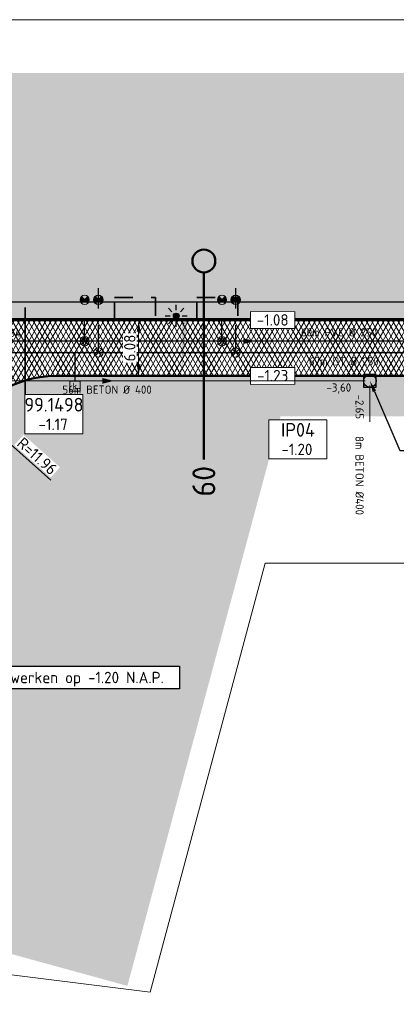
# Model space of a CAD drawing. Header units: metres. Extents: x 240159 to 241664, y 578380 to 583939.
# Tile 68 of 71: x 240911 to 240952, y 583832 to 583939. Entities that reach past the tile are written whole.
import ezdxf
from ezdxf import colors
from ezdxf.entities.mleader import LeaderData, LeaderLine
from ezdxf.enums import TextEntityAlignment as Align
from ezdxf.math import Vec2, Vec3

# ---------------------------------------------------------------- set-up
doc = ezdxf.new("R2010")
doc.units = ezdxf.units.M
doc.set_wipeout_variables(frame=1)
for name, pattern in [('RI-HWA_HUISAANSLUITING', [4.8, 3, -1.8]), ('RI-VWA_HUISAANSLUITING', [6.1, 2.5, -1.8, 0, -1.8]), ('XX-HIDDEN', [4, 2, -2])]:
    doc.linetypes.add(name, pattern=pattern)
for name, color, linetype, lineweight in [('N-AL-HOOGTELABEL-S', 7, 'Continuous', 13), ('N-GV-GR-BOLLEN-A', 92, 'Continuous', 9), ('N-WE-IE-MEUBILAIR_WEGMEUBILAIR_LICHTMAST_MET_PASTEGEL-S', 7, 'Continuous', 25), ('N-WE-KL-TRACE_WENSTRACE-A', 7, 'Continuous', 25), ('N-WE-RI-BOB-T', 7, 'Continuous', 13), ('N-WE-RI-MATERIAAL_DIAMETER_LENGTE-T', 7, 'Continuous', 13), ('N-WE-RI-STROOMRICHTING-S', 7, 'Continuous', 13), ('N-WE-VH-KANTVERHARDING-GD', 4, 'Continuous', 50), ('N-WE-VH-MATERIAALGRENS-G', 7, 'XX-HIDDEN', 35), ('N-WE-VH-VERHARDING_ASFALT_DEKLAAG-A', 252, 'Continuous', 18), ('N-WE-VH-VERHARDING_HALFVERHARDING-A', 234, 'Continuous', 9), ('N-WE-VH-VERKANTING-S', 7, 'Continuous', 25), ('X-XX-AL-REFERENTIE-M', 7, 'Continuous', 18), ('X-XX-AL-VERWIJZING-T25', 7, 'Continuous', 25), ('X-XX-AL-VERWIJZING_PROFIEL-S', 160, 'Continuous', 13), ('X-XX-WE-KG-WERKGRENS-G', 10, 'XX-WERKGRENS_CIRCEL', 20)]:
    doc.layers.add(name, color=color, linetype=linetype, lineweight=lineweight)
for name, color, linetype, lineweight, true_color in [('N-WE-KL-MANTELBUIS_3x-G', 7, 'KL-MANTELBUIS-N', 35, 0xa200c2), ('N-WE-RI-HWA_HUISAANSLUITING_PVC_125-G', 150, 'RI-HWA_HUISAANSLUITING', 25, 0x007fff), ('N-WE-RI-HWA_HULPSTUK-ONTSTOPPINGSSTUK-S', 150, 'Continuous', 25, 0x007fff), ('N-WE-RI-HWA_HULPSTUK_INLAAT-S', 150, 'Continuous', 13, 0x007fff), ('N-WE-RI-HWA_KOLK-S', 150, 'Continuous', 25, 0x007fff), ('N-WE-RI-HWA_LEIDINGINFO-S', 150, 'Continuous', 13, 0x007fff), ('N-WE-RI-HWA_PUTNUMMER-S', 150, 'Continuous', 13, 0x007fff), ('N-WE-RI-HWA_TRANSPORTLEIDING_BETON_500-G', 150, 'Continuous', 20, 0x007fff), ('N-WE-RI-KWALITEITSDUIKER_LEIDING', 7, 'Continuous', 13, 0x00ff04), ('N-WE-RI-KWALITEITSDUIKER_PUT-S', 7, 'Continuous', 13, 0x00ff04), ('N-WE-RI-VWA_HUISAANSLUITING_PVC_125-G', 20, 'RI-VWA_HUISAANSLUITING', 25, 0xff3f00), ('N-WE-RI-VWA_HULPSTUK_INLAAT-S', 20, 'Continuous', 13, 0xff3f00), ('N-WE-RI-VWA_HULPSTUK_ONTSTOPPINGSSTUK-S', 20, 'Continuous', 13, 0xff3f00), ('N-WE-RI-VWA_LEIDINGINFO-S', 20, 'Continuous', 13, 0xff3f00), ('N-WE-RI-VWA_TRANSPORTLEIDING_BETON_500-G', 20, 'Continuous', 20, 0xff3f00)]:
    doc.layers.add(name, color=color, linetype=linetype, lineweight=lineweight, true_color=true_color)
doc.styles.add('NLCS-ISO', font='NLCS-ISO.ttf')
doc.styles.add('NLCS-ISO-ANNOTATIEF-T25', font='NLCS-ISO.ttf', dxfattribs={"height": 2.5})
doc.styles.add('NLCS-ISO-M1000-T25', font='NLCS-ISO.ttf', dxfattribs={"height": 2.5})
doc.linetypes.add('KL-MANTELBUIS-N', pattern='A,0,-2,[80,NLCS.SHX,S=1,R=0,X=0,Y=0],-2', length=4)
doc.linetypes.add('XX-WERKGRENS_CIRCEL', pattern='A,10,-2.5,[69,NLCS.SHX,S=1,R=0,X=0,Y=0],-2.5', length=15)
doc.dimstyles.new('NLCS-ANNOTATIEF-T25-PIJL_L2_H1', dxfattribs={"dimtxt": 2.5, "dimasz": 2.5, "dimexe": 2, "dimexo": 2, "dimgap": 0.7, "dimtad": 1, "dimzin": 0, "dimdsep": 46, "dimtxsty": 'NLCS-ISO-ANNOTATIEF-T25', "dimcen": 0, "dimdle": 2, "dimclrd": 256, "dimclre": 256, "dimclrt": 256, "dimadec": 1, "dimazin": 0, "dimtfac": 1, "dimtdec": 3, "dimtofl": 0, "dimtmove": 0, "dimatfit": 3, "dimfxl": 2, "dimfxlon": 1, "dimtfillclr": 256, "dimtolj": 1, "dimtzin": 0, "dimlwd": -1, "dimlwe": -1, "dimarcsym": 0})
pattern_1 = [(45, (0, 0), (-0.8749916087, 0.8749916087), [0.3, -0.937425]), (135, (0, 0), (-0.8749916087, -0.8749916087), [0.3, -0.937425])]

# ---------------------------------------------------------------- blocks, each defined once
blk = doc.blocks.new('*U36')
blk.add_solid([(-5, 0.6), (-5, 0), (1.08, 0)])
blk = doc.blocks.new('SAL-HOOGTELABEL_AANLEG-SO')
blk.add_wipeout([(-4.84, 1.8), (4.85, 1.8), (4.85, -1.89), (-4.84, -1.89)])
at = {"const_width": 0.2}
blk.add_lwpolyline([(-4.84, 1.8), (4.85, 1.8), (4.85, -1.89), (-4.84, -1.89)], close=True, dxfattribs=at)
at = {"style": 'NLCS-ISO'}
blk.add_attdef('HOOGTE', text='', height=2, dxfattribs=at).set_placement((0, 0), align=Align.MIDDLE_CENTER)
blk = doc.blocks.new('SRI-PUTNUMMER-SO')
blk.add_wipeout([(-18.26, 4.25), (-5.56, 4.25), (-5.56, -4.29), (-18.26, -4.29)])
blk.add_lwpolyline([(-18.26, 4.25), (-5.56, 4.25), (-5.56, -4.29), (-18.26, -4.29)], close=True)
at = {"ltscale": 0.1, "style": 'NLCS-ISO'}
blk.add_attdef('PUTNR', text='', height=3.5, dxfattribs=at).set_placement((-11.88, 2.06), align=Align.MIDDLE_CENTER)
blk.add_attdef('PUTHGT_001', (-15.76, -3.47), '', height=2.5, dxfattribs=at)
blk = doc.blocks.new('*U54')
at = {"color": 0}
blk.add_line((-1.26, 0), (1.26, 0), dxfattribs=at)
at = {"layer": 'N-WE-RI-STROOMRICHTING-S', "color": 0}
blk.add_solid([(1.26, 0), (-1.26, -0.63), (-1.26, 0.63)], dxfattribs=at)
at = {"layer": 'N-WE-RI-BOB-T', "color": 0, "style": 'NLCS-ISO'}
for tag, p in [('BOB_LINKS', (-52.37, 1.63)), ('BOB_RECHTS', (52.11, 1.63))]:
    blk.add_attdef(tag, text='', height=1.8, rotation=0, dxfattribs=at).set_placement(p, align=Align.MIDDLE_CENTER)
at = {"layer": 'N-WE-RI-MATERIAAL_DIAMETER_LENGTE-T', "color": 0, "style": 'NLCS-ISO'}
blk.add_attdef('RIOOLINFO_001', (8.13, 1.01), '', height=1.8, rotation=0, dxfattribs=at)
blk = doc.blocks.new('SRI-HULP_INLAAT')
at = {"flags": 128}
for points in [[(-0.71, 0.71), (0.71, -0.71)], [(0.71, 0.71), (-0.71, -0.71)]]:
    blk.add_lwpolyline(points, dxfattribs=at)
blk.add_circle((0, 0), 1)
blk = doc.blocks.new('SRI-HULP_ONTSTOP')
h = blk.add_hatch(color=256)
h.dxf.hatch_style = 1
h.paths.add_polyline_path([(-0.71, 0.71, 0.198912), (-1, 0, 0.198912), (-0.71, -0.71), (0, 0)])
h = blk.add_hatch(color=256)
h.dxf.hatch_style = 1
h.paths.add_polyline_path([(1, 0, 0.198912), (0.71, 0.71), (0, 0), (0.71, -0.71, 0.198912)])
for p, q in [((-0.71, 0.71), (0.71, -0.71)), ((-0.71, -0.71), (0.71, 0.71))]:
    blk.add_line(p, q)
blk.add_circle((0, 0), 1)
blk = doc.blocks.new('N-SIE-WEG_LICHTMAST_SPOT-SO')
h = blk.add_hatch(color=256)
edge = h.paths.add_edge_path()
edge.add_arc((0, 0), 0.77, 0, 360)
for p, q in [((0, 1.62), (0, 3)), ((-3, 0), (-1.62, 0)), ((-2.12, 2.12), (-1.15, 1.15)), ((1.15, 1.15), (2.12, 2.12)), ((-2.12, -2.12), (-1.15, -1.15)), ((0, -3), (0, -1.62)), ((1.15, -1.15), (2.12, -2.12)), ((1.62, 0), (3, 0))]:
    blk.add_line(p, q)
blk.add_circle((0, 0), 0.77)
at = {"style": 'NLCS-ISO'}
blk.add_attdef('TYPE', text='', height=1.8, dxfattribs=at).set_placement((0, 3), align=Align.BOTTOM_CENTER)
blk = doc.blocks.new('N_lichtmast')
blk.add_blockref('N-SIE-WEG_LICHTMAST_SPOT-SO', (0, 0))
blk = doc.blocks.new('SRI-KOLK-SO')
at = {"color": 0, "linetype": 'ByBlock', "lineweight": 18}
blk.add_lwpolyline([(-1.125, -1.125), (1.125, -1.125), (1.125, 1.125), (-1.125, 1.125)], close=True, dxfattribs=at)
at = {"color": 0, "linetype": 'ByBlock', "lineweight": 18, "style": 'NLCS-ISO'}
blk.add_text('k', height=1.5, dxfattribs=at).set_placement((0, 0), align=Align.MIDDLE_CENTER)
blk = doc.blocks.new('*D116')
at = {"layer": 'Defpoints', "color": 0, "transparency": 16777216}
blk.add_point((240906.18, 583896.16), dxfattribs=at)
at = {"layer": 'X-XX-AL-REFERENTIE-M', "transparency": 16777216}
blk.add_line((240914.48, 583888.78), (240907.12, 583895.33), dxfattribs=at)
blk.add_solid([(240907.26, 583895.48), (240906.98, 583895.17), (240906.18, 583896.16)], dxfattribs=at)
at = {"layer": 'X-XX-AL-REFERENTIE-M', "transparency": 16777216, "insert": (240912.99, 583891.41), "char_height": 1.25, "attachment_point": 5, "rotation": 318.3489, "style": 'NLCS-ISO-ANNOTATIEF-T25', "bg_fill": 3, "box_fill_scale": 1.1, "bg_fill_color": 256, "bg_fill_true_color": 13158600, "bg_fill_transparency": 0}
blk.add_mtext('\\A1;R=11.96', dxfattribs=at)
at = {"layer": 'Defpoints', "color": 0, "transparency": 16777216}
blk.add_point((240915.12, 583888.21), dxfattribs=at)
blk = doc.blocks.new('*U151')
at = {"layer": 'N-WE-RI-BOB-T', "color": 0, "style": 'NLCS-ISO'}
for tag, p in [('BOB_LINKS', (-64.67, -1.63)), ('BOB_RECHTS', (103.86, -1.63))]:
    blk.add_attdef(tag, text='', height=1.8, dxfattribs=at).set_placement(p, align=Align.MIDDLE_CENTER)
at = {"layer": 'N-WE-RI-MATERIAAL_DIAMETER_LENGTE-T', "color": 0, "style": 'NLCS-ISO'}
blk.add_attdef('RIOOLINFO_001', (-5.35, -2.81), '', height=1.8, dxfattribs=at)
blk = doc.blocks.new('*D227')
at = {"layer": 'Defpoints', "color": 0, "transparency": 16777216}
for p in [(240925.93, 583906.25), (240924.08, 583900.17), (240925.93, 583900.17)]:
    blk.add_point(p, dxfattribs=at)
at = {"layer": 'X-XX-AL-REFERENTIE-M', "transparency": 16777216}
for p, q in [((240924.93, 583906.25), (240923.08, 583906.25)), ((240924.08, 583905), (240924.08, 583901.42)), ((240924.93, 583900.17), (240923.08, 583900.17))]:
    blk.add_line(p, q, dxfattribs=at)
for points in [[(240923.87, 583905), (240924.29, 583905), (240924.08, 583906.25)], [(240923.87, 583901.42), (240924.29, 583901.42), (240924.08, 583900.17)]]:
    blk.add_solid(points, dxfattribs=at)
at = {"layer": 'X-XX-AL-REFERENTIE-M', "transparency": 16777216, "insert": (240923.11, 583903.21), "char_height": 1.25, "attachment_point": 5, "rotation": 90, "style": 'NLCS-ISO-ANNOTATIEF-T25', "bg_fill": 3, "box_fill_scale": 1.1, "bg_fill_color": 256, "bg_fill_true_color": 13158600, "bg_fill_transparency": 0}
blk.add_mtext('\\A1;6.08', dxfattribs=at)
blk = doc.blocks.new('*U288')
at = {"color": 0, "linetype": 'ByBlock', "lineweight": 50}
blk.add_lwpolyline([(0, -40.84), (0, 0)], dxfattribs=at)
blk.add_circle((0, 2.5), 2.5, dxfattribs=at)
at = {"color": 0, "linetype": 'ByBlock', "style": 'NLCS-ISO'}
blk.add_attdef('NPROFNR_001', (-2.5, -42.21), '', height=5, rotation=270, dxfattribs=at)
blk = doc.blocks.new('*U293')
at = {"color": 0}
blk.add_line((-1.26, 0), (1.26, 0), dxfattribs=at)
at = {"layer": 'N-WE-RI-STROOMRICHTING-S', "color": 0}
blk.add_solid([(1.26, 0), (-1.26, -0.63), (-1.26, 0.63)], dxfattribs=at)
at = {"layer": 'N-WE-RI-BOB-T', "color": 0, "style": 'NLCS-ISO'}
for tag, p in [('BOB_LINKS', (-50.21, -1.63)), ('BOB_RECHTS', (50.55, -1.63))]:
    blk.add_attdef(tag, text='', height=1.8, rotation=0, dxfattribs=at).set_placement(p, align=Align.MIDDLE_CENTER)
at = {"layer": 'N-WE-RI-MATERIAAL_DIAMETER_LENGTE-T', "color": 0, "style": 'NLCS-ISO'}
blk.add_attdef('RIOOLINFO_001', (-11.79, -2.81), '', height=1.8, rotation=0, dxfattribs=at)
blk = doc.blocks.new('N-SRI-PUT_HWA-SO')
h = blk.add_hatch(color=256)
h.dxf.hatch_style = 1
h.paths.add_polyline_path([(-2, 0, 1), (2, 0, 1)])
at = {"lineweight": -3, "flags": 128}
blk.add_lwpolyline([(-2, -2), (2, -2), (2, 2), (-2, 2)], close=True, dxfattribs=at)
at = {"lineweight": -3}
blk.add_circle((0, 0), 2, dxfattribs=at)
blk = doc.blocks.new('*U296')
at = {"layer": 'N-WE-RI-BOB-T', "color": 0, "style": 'NLCS-ISO'}
for tag, p in [('BOB_LINKS', (1.64, -6.76)), ('BOB_RECHTS', (-1.58, -33.86))]:
    blk.add_attdef(tag, text='', height=1.8, rotation=270.0749, dxfattribs=at).set_placement(p, align=Align.MIDDLE_CENTER)
at = {"layer": 'N-WE-RI-MATERIAAL_DIAMETER_LENGTE-T', "color": 0, "style": 'NLCS-ISO'}
blk.add_attdef('RIOOLINFO_001', (0.71, -10.06), '', height=1.8, rotation=270.0749, dxfattribs=at)

msp = doc.modelspace()

# ---------------------------------------------------------------- hatches: boundary and pattern name
at = {"layer": 'N-GV-GR-BOLLEN-A'}
h = msp.add_hatch(dxfattribs=at)
h.set_pattern_fill('AGR-BOLLEN', color=256, scale=0.5, pattern_type=2)
h.set_pattern_definition(pattern_1)
h.paths.add_polyline_path([(240723.873, 583933.211), (241166.237, 583933.211), (241166.237, 583898.971), (241157.55, 583898.971), (241153.863, 583901.671), (241153.903, 583906.251), (240723.873, 583906.251)])
h = msp.add_hatch(dxfattribs=at)
h.set_pattern_fill('AGR-BOLLEN', color=256, scale=0.5, pattern_type=2)
h.set_pattern_definition(pattern_1)
h.paths.add_polyline_path([(240939.589, 583895.761), (241037.435, 583895.711), (241032.392, 583881.05), (241074.306, 583884.688), (241074.38, 583884.949, 0.4976466), (241062.873, 583900.171), (240915.049, 583900.171, 0.3073126), (240904.065, 583892.667), (240886.186, 583848.312), (240891.505, 583842.203), (240922.853, 583833.604)])
at = {"layer": 'N-WE-KL-TRACE_WENSTRACE-A', "transparency": 33554559}
h = msp.add_hatch(dxfattribs=at)
h.set_pattern_fill('AKL-TRACE', color=256, scale=0.5, pattern_type=2)
h.set_pattern_definition([(45, (0, 0), (-0.5303300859, 0.5303300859), [0.5]), (135, (0, 0), (-0.5303300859, -0.5303300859), [0.5])])
edge = h.paths.add_edge_path()
edge.add_line((240876.248, 583838.417), (240876.4, 583839.398))
edge.add_line((240876.4, 583839.398), (240876.626, 583841.185))
edge.add_arc((240804.52, 583849.64), 72.6, 353.31215, 358.45255)
edge.add_line((240877.094, 583847.679), (240877.128, 583906.411))
edge.add_line((240877.128, 583906.411), (241091.586, 583906.411))
edge.add_line((241091.586, 583906.411), (241093.457, 583906.411))
edge.add_line((241093.457, 583906.411), (241147.792, 583906.411))
edge.add_line((241147.792, 583906.411), (241147.792, 583908.211))
edge.add_line((241147.792, 583908.211), (241085.808, 583908.211))
edge.add_line((241085.808, 583908.211), (241083.937, 583908.211))
edge.add_line((241083.937, 583908.211), (240736.173, 583908.211))
edge.add_line((240736.173, 583908.211), (240736.173, 583920.952))
edge.add_line((240736.173, 583920.952), (240734.373, 583920.952))
edge.add_line((240734.373, 583920.952), (240734.373, 583908.211))
edge.add_line((240734.373, 583908.211), (240732.73, 583908.211))
edge.add_line((240732.73, 583908.211), (240732.306, 583906.411))
edge.add_line((240732.306, 583906.411), (240735.597, 583906.411))
edge.add_line((240735.597, 583906.411), (240769.037, 583906.411))
edge.add_line((240769.037, 583906.411), (240770.837, 583906.411))
edge.add_line((240770.837, 583906.411), (240875.328, 583906.411))
edge.add_line((240875.328, 583906.411), (240875.294, 583847.704))
edge.add_arc((240770.896, 583851.321), 104.46, 354.50394, 358.01589, ccw=False)
edge.add_line((240874.876, 583841.316), (240874.426, 583838.417))
edge.add_line((240874.426, 583838.417), (240876.248, 583838.417))
at = {"layer": 'N-WE-VH-VERHARDING_ASFALT_DEKLAAG-A'}
h = msp.add_hatch(dxfattribs=at)
h.set_pattern_fill('AVH-ASFALT', color=256, scale=0.5, pattern_type=2)
h.set_pattern_definition([(60, (0, 0), (-0.4330127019, 0.25), []), (120, (0, 0), (-0.4330127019, -0.25), [])])
edge = h.paths.add_edge_path(flags=16)
edge.add_line((240900.396, 583895.711), (240885.947, 583860.001))
edge.add_arc((240885.02, 583860.376), 1, 180, 337.97199, ccw=False)
edge.add_line((240884.02, 583860.376), (240884.02, 583895.211))
edge.add_arc((240890.02, 583895.211), 6, 123.55731, 180, ccw=False)
edge.add_line((240886.704, 583900.211), (240899.333, 583900.211))
edge.add_arc((240896.688, 583897.211), 4, -22.02801, 48.59038, ccw=False)
edge = h.paths.add_edge_path()
edge.add_arc((240867.541, 583888.211), 11.96, 0.00043, 90)
edge.add_line((240867.541, 583900.171), (240739.116, 583900.171))
edge.add_arc((240739.116, 583888.211), 11.96, 90, 128.58114)
edge.add_line((240731.658, 583897.56), (240725.57, 583902.594))
edge.add_arc((240735.788, 583893.711), 13.54, 112.15839, 138.99957, ccw=False)
edge.add_line((240730.681, 583906.251), (241153.903, 583906.251))
edge.add_line((241153.903, 583906.251), (241153.903, 583901.671))
edge.add_line((241153.903, 583901.671), (241094.439, 583901.671))
edge.add_arc((241094.439, 583889.711), 11.96, 90, 164.17227)
edge.add_line((241082.933, 583892.973), (241080.117, 583883.04))
edge.add_line((241080.117, 583883.04), (241074.306, 583884.688))
edge.add_line((241074.306, 583884.688), (241074.38, 583884.949))
edge.add_arc((241062.873, 583888.211), 11.96, 344.17169, 450)
edge.add_line((241062.873, 583900.171), (240915.12, 583900.171))
edge.add_arc((240915.12, 583888.211), 11.96, 90, 158.04709)
edge.add_line((240904.027, 583892.682), (240886.186, 583848.312))
edge.add_line((240886.186, 583848.312), (240879.458, 583848.319))
edge.add_line((240879.458, 583848.319), (240879.501, 583888.211))
edge.add_arc((240866.732, 583887.379), 12.796, 3.72623, 3.72669)
at = {"layer": 'N-WE-VH-VERHARDING_HALFVERHARDING-A'}
h = msp.add_hatch(dxfattribs=at)
h.set_pattern_fill('AVH-HALFVERHARDING', color=256, scale=0.25, pattern_type=2)
h.set_pattern_definition([(50, (240854.8472, 583908.711), (1.79315, -0.15688), [0.1875, -2.0625]), (355, (240854.8472, 583908.711), (-0.346878, 1.88048), [0.15, -1.65]), (100.4514, (240854.9966, 583908.6979), (1.446273, 1.7236), [0.15935, -1.752855]), (46.1842, (240854.8472, 583909.211), (2.668103, -0.413798), [0.28125, -3.09375]), (96.6356, (240855.0695, 583909.1765), (2.336657, 2.435295), [0.239026, -2.62928]), (351.1842, (240854.8472, 583909.211), (2.336655, 2.435297), [0.225, -2.475]), (21, (240855.0972, 583909.086), (1.492268, -1.006547), [0.1875, -2.0625]), (326, (240855.0972, 583909.086), (0.608288, 1.812875), [0.15, -1.65]), (71.4514, (240855.2216, 583909.0021), (2.100557, 0.806326), [0.15935, -1.752855]), (37.5, (240854.8472, 583908.711), (0.0303996, 0.8322346), [0, -1.63, 0, -1.675, 0, -1.65625]), (7.5, (240854.8472, 583908.711), (0.657674, 0.986029), [0, -0.955, 0, -1.5925, 0, -0.63125]), (327.5, (240854.2897, 583908.711), (1.334556, -0.056387), [0, -0.625, 0, -1.95, 0, -2.5875]), (317.5, (240854.0397, 583908.711), (1.457965, 0.250262), [0, -0.8125, 0, -1.295, 0, -1.8375])])
h.paths.add_polyline_path([(240745.406, 583908.711), (240745.406, 583906.251), (240749.906, 583906.251), (240749.906, 583908.711)])
h.paths.add_polyline_path([(240762.406, 583906.251), (240762.406, 583908.711), (240757.906, 583908.711), (240757.906, 583906.251)])
h.paths.add_polyline_path([(240766.906, 583908.711), (240766.906, 583906.251), (240771.406, 583906.251), (240771.406, 583908.711)])
h.paths.add_polyline_path([(240783.906, 583906.251), (240783.906, 583908.711), (240779.406, 583908.711), (240779.406, 583906.251)])
h.paths.add_polyline_path([(240798.906, 583906.251), (240798.906, 583908.711), (240794.406, 583908.711), (240794.406, 583906.251)])
h.paths.add_polyline_path([(240856.1, 583908.711), (240851.6, 583908.711), (240851.6, 583906.251), (240856.1, 583906.251)])
h.paths.add_polyline_path([(240865.1, 583906.251), (240865.1, 583908.711), (240860.6, 583908.711), (240860.6, 583906.251)])
h.paths.add_polyline_path([(240881.1, 583906.251), (240881.1, 583908.711), (240876.6, 583908.711), (240876.6, 583906.251)])
h.paths.add_polyline_path([(240910.933, 583906.251), (240910.933, 583908.711), (240906.433, 583908.711), (240906.433, 583906.251)])
h.paths.add_polyline_path([(240925.933, 583908.711), (240921.433, 583908.711), (240921.433, 583906.251), (240925.933, 583906.251)])
h.paths.add_polyline_path([(240930.433, 583908.711), (240930.433, 583906.251), (240934.933, 583906.251), (240934.933, 583908.711)])

# ---------------------------------------------------------------- linework, layer by layer
at = {"layer": 'N-WE-KL-MANTELBUIS_3x-G'}
msp.add_line((240911.667, 583907.621), (240911.667, 583893.836), dxfattribs=at)
at = {"layer": 'N-WE-KL-TRACE_WENSTRACE-A', "transparency": 33554559, "flags": 128}
msp.add_lwpolyline([(240876.248, 583838.417), (240876.4, 583839.398), (240876.626, 583841.185, 0.022433), (240877.094, 583847.679), (240877.128, 583906.411), (241091.586, 583906.411), (241093.457, 583906.411), (241147.792, 583906.411), (241147.792, 583908.211), (241085.808, 583908.211), (241083.937, 583908.211), (240736.173, 583908.211), (240736.173, 583920.952), (240734.373, 583920.952), (240734.373, 583908.211), (240732.73, 583908.211), (240732.306, 583906.411), (240735.597, 583906.411), (240769.037, 583906.411), (240770.837, 583906.411), (240875.328, 583906.411), (240875.294, 583847.704, -0.015325), (240874.876, 583841.316), (240874.426, 583838.417)], format="xyb", close=True, dxfattribs=at)
at = {"layer": 'N-WE-RI-HWA_HUISAANSLUITING_PVC_125-G'}
for p, q in [((240919.683, 583902.711), (240919.683, 583909.728)), ((240934.683, 583902.711), (240934.683, 583909.728)), ((240917.116, 583902.711), (240917.116, 583899.607))]:
    msp.add_line(p, q, dxfattribs=at)
at = {"layer": 'N-WE-RI-HWA_TRANSPORTLEIDING_BETON_500-G', "const_width": 0.15, "flags": 128}
msp.add_lwpolyline([(241148.184, 583902.711), (240729.972, 583902.711)], dxfattribs=at)
at = {"layer": 'N-WE-RI-KWALITEITSDUIKER_LEIDING', "const_width": 0.1, "flags": 128}
msp.add_lwpolyline([(240949.346, 583899.121), (240949.346, 583895.121)], dxfattribs=at)
msp.add_lwpolyline([(240949.346, 583899.121), (240949.346, 583895.121)], dxfattribs=at)
at = {"layer": 'N-WE-RI-VWA_HUISAANSLUITING_PVC_125-G'}
for p, q in [((240918.183, 583903.961), (240918.183, 583909.728)), ((240933.183, 583903.961), (240933.183, 583909.728))]:
    msp.add_line(p, q, dxfattribs=at)
at = {"layer": 'N-WE-RI-VWA_TRANSPORTLEIDING_BETON_500-G', "const_width": 0.15, "flags": 128}
msp.add_lwpolyline([(240727.251, 583903.961), (241140.794, 583903.961)], dxfattribs=at)
at = {"layer": 'N-WE-VH-KANTVERHARDING-GD', "ltscale": 0.1}
msp.add_lwpolyline([(240812.279, 583906.251), (241153.903, 583906.251), (241153.903, 583901.706)], dxfattribs=at)
at = {"layer": 'N-WE-VH-KANTVERHARDING-GD'}
msp.add_lwpolyline([(240739.116, 583900.171), (240867.541, 583900.171, -0.4145272), (240879.501, 583888.198), (240879.458, 583848.319), (240886.186, 583848.312), (240904.065, 583892.667, -0.3089515), (240915.12, 583900.171), (241062.873, 583900.171, -0.4976466), (241074.38, 583884.949), (241074.306, 583884.688), (241080.117, 583883.04), (241082.933, 583892.973, -0.3354314), (241094.439, 583901.671), (241153.863, 583901.671)], format="xyb", dxfattribs=at)
at = {"layer": 'N-WE-VH-MATERIAALGRENS-G'}
msp.add_lwpolyline([(240930.433, 583906.211), (240930.433, 583908.711), (240934.933, 583908.711), (240934.933, 583906.211)], dxfattribs=at)
at = {"layer": 'X-XX-WE-KG-WERKGRENS-G', "flags": 128}
msp.add_lwpolyline([(240187.762, 583784.732), (240159.404, 583757.698), (240169.028, 583742.355), (240265.702, 583784.857), (240393.607, 583784.982), (240387.115, 583763.745), (240401.241, 583754.746), (240418.947, 583769.347), (240428.104, 583727.117), (240466.42, 583693.547), (240507.393, 583537.131), (240800.136, 583558.506), (240818.587, 583786.439), (240856.238, 583841.557), (240925.322, 583832.926), (240937.919, 583879.713), (241166.237, 583879.713), (241166.237, 583939.034), (240701.99, 583939.034), (240693.683, 583887.816), (240643.783, 583887.816), (240514.589, 583853.279), (240512.63, 583866.906), (240506.367, 583870.112), (240500.104, 583934.686), (240187.567, 583934.686)], close=True, dxfattribs=at)

# ---------------------------------------------------------------- block references
at = {"layer": 'N-WE-IE-MEUBILAIR_WEGMEUBILAIR_LICHTMAST_MET_PASTEGEL-S', "xscale": 0.4, "yscale": 0.4, "zscale": 0.4}
msp.add_blockref('N_lichtmast', (240928.183, 583906.708), dxfattribs=at)
at = {"layer": 'N-WE-RI-HWA_HULPSTUK-ONTSTOPPINGSSTUK-S', "xscale": 0.5, "yscale": 0.5, "zscale": 0.5}
for p in [(240919.683, 583908.461), (240934.683, 583908.461)]:
    msp.add_blockref('SRI-HULP_ONTSTOP', p, dxfattribs=at)
at = {"layer": 'N-WE-RI-HWA_HULPSTUK_INLAAT-S', "xscale": 0.5, "yscale": 0.5, "zscale": 0.5}
for p in [(240919.69, 583902.726), (240934.69, 583902.718)]:
    msp.add_blockref('SRI-HULP_INLAAT', p, dxfattribs=at)
at = {"layer": 'N-WE-RI-HWA_KOLK-S', "xscale": 0.5, "yscale": 0.5, "zscale": 0.5}
msp.add_blockref('SRI-KOLK-SO', (240917.116, 583899.044), dxfattribs=at)
at = {"layer": 'N-WE-RI-HWA_LEIDINGINFO-S'}
ref = msp.add_blockref('*U151', (240943.38, 583902.711), dxfattribs=dict(at, xscale=0.5, yscale=0.5, zscale=0.5))
ref.add_attrib('RIOOLINFO_001', '67m DT %%C 250', (240942.682, 583901.306), dxfattribs={"layer": 'N-WE-RI-MATERIAAL_DIAMETER_LENGTE-T', "color": 0, "height": 0.9, "style": 'NLCS-ISO'})
at = {"layer": 'N-WE-RI-KWALITEITSDUIKER_LEIDING'}
ref = msp.add_blockref('*U296', (240947.403, 583900.113), dxfattribs=dict(at, xscale=0.5, yscale=0.5, zscale=0.5))
ref.add_attrib('RIOOLINFO_001', '8m BETON %%C400', (240947.76, 583893.6), dxfattribs={"layer": 'N-WE-RI-MATERIAAL_DIAMETER_LENGTE-T', "color": 0, "height": 0.9, "rotation": 270.07488, "style": 'NLCS-ISO'})
ref.add_attrib('BOB_LINKS_001', '-2.65', (240947.77, 583898.125), dxfattribs={"layer": 'N-WE-RI-BOB-T', "color": 0, "height": 0.9, "rotation": 270.07488, "style": 'NLCS-ISO'})
at = {"layer": 'N-WE-RI-KWALITEITSDUIKER_PUT-S', "xscale": 0.35, "yscale": 0.35, "zscale": 0.35}
msp.add_blockref('N-SRI-PUT_HWA-SO', (240949.346, 583899.621), dxfattribs=at)
at = {"layer": 'N-WE-RI-VWA_HULPSTUK_INLAAT-S', "xscale": 0.5, "yscale": 0.5, "zscale": 0.5}
for p in [(240918.183, 583903.961), (240933.183, 583903.961)]:
    msp.add_blockref('SRI-HULP_INLAAT', p, dxfattribs=at)
at = {"layer": 'N-WE-RI-VWA_HULPSTUK_ONTSTOPPINGSSTUK-S', "xscale": 0.5, "yscale": 0.5, "zscale": 0.5}
for p in [(240918.183, 583908.461), (240933.183, 583908.461)]:
    msp.add_blockref('SRI-HULP_ONTSTOP', p, dxfattribs=at)
at = {"layer": 'N-WE-VH-VERKANTING-S', "rotation": 270}
msp.add_blockref('*U36', (240928.796, 583901.251), dxfattribs=at)
at = {"layer": 'X-XX-AL-VERWIJZING_PROFIEL-S', "xscale": 0.5, "yscale": 0.5, "zscale": 0.5}
msp.add_blockref('*U288', (240931.205, 583911.454), dxfattribs=at).add_auto_attribs({'NPROFNR_001': '09'})

# ---------------------------------------------------------------- next in the draw order: block references
at = {"layer": 'N-AL-HOOGTELABEL-S'}
ref = msp.add_blockref('SAL-HOOGTELABEL_AANLEG-SO', (240938.726, 583906.273), dxfattribs=dict(at, xscale=0.5, yscale=0.5, zscale=0.5))
ref.add_attrib('HOOGTE', '-1.08', dxfattribs={"layer": '0', "height": 1.25, "rotation": 360, "style": 'NLCS-ISO-M1000-T25'}).set_placement((240938.726, 583906.273), align=Align.MIDDLE_CENTER)
ref = msp.add_blockref('SAL-HOOGTELABEL_AANLEG-SO', (240938.726, 583900.193), dxfattribs=dict(at, xscale=0.5, yscale=0.5, zscale=0.5))
ref.add_attrib('HOOGTE', '-1.23', dxfattribs={"layer": '0', "height": 1.25, "rotation": 360, "style": 'NLCS-ISO-M1000-T25'}).set_placement((240938.726, 583900.193), align=Align.MIDDLE_CENTER)
at = {"layer": 'N-WE-RI-KWALITEITSDUIKER_PUT-S'}
ref = msp.add_blockref('SRI-PUTNUMMER-SO', (240947.425, 583893.254), dxfattribs=dict(at, xscale=0.5, yscale=0.5, zscale=0.5))
ref.add_attrib('PUTNR', 'IP04', dxfattribs={"layer": '0', "ltscale": 0.1, "height": 1.5, "style": 'NLCS-ISO'}).set_placement((240941.485, 583894.283), align=Align.MIDDLE_CENTER)
ref.add_attrib('PUTHGT_001', '-1.20', (240939.673, 583891.519), dxfattribs={"layer": '0', "ltscale": 0.1, "height": 1.25, "style": 'NLCS-ISO'})

# ---------------------------------------------------------------- next in the draw order: texts
at = {"layer": 'X-XX-AL-VERWIJZING-T25', "insert": (240902.904, 583867.881), "char_height": 1.25, "attachment_point": 1, "style": 'NLCS-ISO-ANNOTATIEF-T25', "bg_fill": 19, "box_fill_scale": 1.5, "bg_fill_color": 256, "bg_fill_transparency": 0}
msp.add_mtext_dynamic_manual_height_columns('Kavels afwerken op -1.20 N.A.P.', width=25.03189, gutter_width=6.25, heights=[0], dxfattribs=at)

# ---------------------------------------------------------------- next in the draw order: dimensions: what is measured, and where the dimension line sits
at = {"layer": 'X-XX-AL-REFERENTIE-M'}
dim = msp.add_aligned_dim(p1=(240925.933, 583906.251), p2=(240925.933, 583900.171), distance=-1.852, dimstyle='NLCS-ANNOTATIEF-T25-PIJL_L2_H1', override={"dimtfill": 1}, dxfattribs=at)
dim.commit()
dim.dimension.update_dxf_attribs({"geometry": '*D227', "text_midpoint": (240923.106, 583903.211)})
dim = msp.add_radius_dim(center=(240915.12, 583888.211), mpoint=(240906.184, 583896.16), dimstyle='NLCS-ANNOTATIEF-T25-PIJL_L2_H1', override={"dimpost": 'R=<>', "dimtfill": 1}, dxfattribs=at)
dim.commit()
dim.dimension.update_dxf_attribs({"geometry": '*D116', "text_midpoint": (240912.347, 583890.678), "dimtype": 164})

# ---------------------------------------------------------------- next in the draw order: linework, layer by layer
at = {"layer": 'N-WE-RI-KWALITEITSDUIKER_LEIDING', "const_width": 0.1, "flags": 128}
msp.add_lwpolyline([(240948.846, 583899.621), (240892.646, 583899.621)], dxfattribs=at)
at = {"layer": 'N-WE-VH-MATERIAALGRENS-G'}
msp.add_lwpolyline([(240921.433, 583906.211), (240921.433, 583908.711), (240925.933, 583908.711), (240925.933, 583906.211)], dxfattribs=at)

# ---------------------------------------------------------------- next in the draw order: block references
at = {"layer": 'N-WE-RI-HWA_PUTNUMMER-S'}
ref = msp.add_blockref('SRI-PUTNUMMER-SO', (240920.775, 583895.993), dxfattribs=dict(at, xscale=0.5, yscale=0.5, zscale=0.5))
ref.add_attrib('PUTNR', '99.1498', dxfattribs={"layer": '0', "ltscale": 0.1, "height": 1.5, "style": 'NLCS-ISO'}).set_placement((240914.835, 583897.023), align=Align.MIDDLE_CENTER)
ref.add_attrib('PUTHGT_001', '-1.17', (240913.147, 583894.258), dxfattribs={"layer": '0', "ltscale": 0.1, "height": 1.25, "style": 'NLCS-ISO'})
at = {"layer": 'N-WE-RI-VWA_LEIDINGINFO-S'}
ref = msp.add_blockref('*U54', (240936.134, 583903.961), dxfattribs=dict(at, xscale=0.5, yscale=0.5, zscale=0.5))
ref.add_attrib('RIOOLINFO_001', '60m PVC %%C 250', (240941.819, 583904.467), dxfattribs={"layer": 'N-WE-RI-MATERIAAL_DIAMETER_LENGTE-T', "color": 0, "height": 0.9, "rotation": 0, "style": 'NLCS-ISO'})
ref.add_attrib('BOB_LINKS_001', '-3,34', (240908.488, 583904.415), dxfattribs={"layer": 'N-WE-RI-BOB-T', "color": 0, "height": 0.9, "rotation": 0, "style": 'NLCS-ISO'})
ref.add_attrib('BOB_RECHTS_001', '-3,22', (240960.769, 583904.415), dxfattribs={"layer": 'N-WE-RI-BOB-T', "color": 0, "height": 0.9, "rotation": 0, "style": 'NLCS-ISO'})

# ---------------------------------------------------------------- next in the draw order: block references
at = {"layer": 'N-WE-RI-KWALITEITSDUIKER_LEIDING'}
ref = msp.add_blockref('*U293', (240920.746, 583899.621), dxfattribs=dict(at, xscale=0.5, yscale=0.5, zscale=0.5))
ref.add_attrib('RIOOLINFO_001', '56m BETON %%C 400', (240915.751, 583898.216), dxfattribs={"layer": 'N-WE-RI-MATERIAAL_DIAMETER_LENGTE-T', "color": 0, "height": 0.9, "rotation": 0, "style": 'NLCS-ISO'})
ref.add_attrib('BOB_LINKS_001', '-3,65', (240894.226, 583898.447), dxfattribs={"layer": 'N-WE-RI-BOB-T', "color": 0, "height": 0.9, "rotation": 0, "style": 'NLCS-ISO'})
ref.add_attrib('BOB_RECHTS_001', '-3,60', (240944.605, 583898.447), dxfattribs={"layer": 'N-WE-RI-BOB-T', "color": 0, "height": 0.9, "rotation": 0, "style": 'NLCS-ISO'})

# ---------------------------------------------------------------- next in the draw order: leaders
at = {"layer": 'X-XX-AL-VERWIJZING-T25'}
ml = msp.add_multileader_mtext('Standard', dxfattribs=at)
ml.set_content('inspectieput voorzien van opbouwluik i.p.v. deksel', color=256, style='NLCS-ISO-ANNOTATIEF-T25')
ml.set_leader_properties(color=256, linetype='ByLayer', lineweight=-1)
ml.build(insert=Vec2(0, 0))
ml.multileader.update_dxf_attribs({"text_left_attachment_type": 5, "dogleg_length": 2.5, "arrow_head_size": 1.25, "scale": 0.5})
ctx = ml.context
ctx.base_point, ctx.scale, ctx.char_height, ctx.arrow_head_size, ctx.landing_gap_size, ctx.plane_origin = Vec3(240954.874, 583892.016), 0.5, 1.25, 1.25, 0.45, Vec3(240986.307, 583872.819)
ctx.left_attachment = 5
notes = []
notes.append((ctx, [(0, (1, 1, 0), (240952.6, 583892.016), (1, 0), 2.274, [(0, [(240949.346, 583899.621)], 0, [])])]))
ctx.mtext.insert, ctx.mtext.width, ctx.mtext.flow_direction = Vec3(240955.324, 583897.682), 17.18656, 5
ctx.mtext.has_bg_fill, ctx.mtext.bg_color, ctx.mtext.bg_scale_factor, ctx.mtext.bg_transparency, ctx.mtext.use_window_bg_color = 1, -1027028792, 1.5, 0, 1
for ctx, leaders in notes:
    for number, flags, end, landing, length, lines in leaders:
        leader = LeaderData()
        leader.index, (leader.has_last_leader_line, leader.has_dogleg_vector, leader.attachment_direction) = number, flags
        leader.last_leader_point, leader.dogleg_vector, leader.dogleg_length = Vec3(end), Vec3(landing), length
        for number, points, colour, breaks in lines:
            line = LeaderLine()
            line.index, line.vertices, line.color, line.breaks = number, Vec3.list(points), colors.encode_raw_color(colour), breaks
            leader.lines.append(line)
        ctx.leaders.append(leader)

doc.saveas('drawing.dxf')
